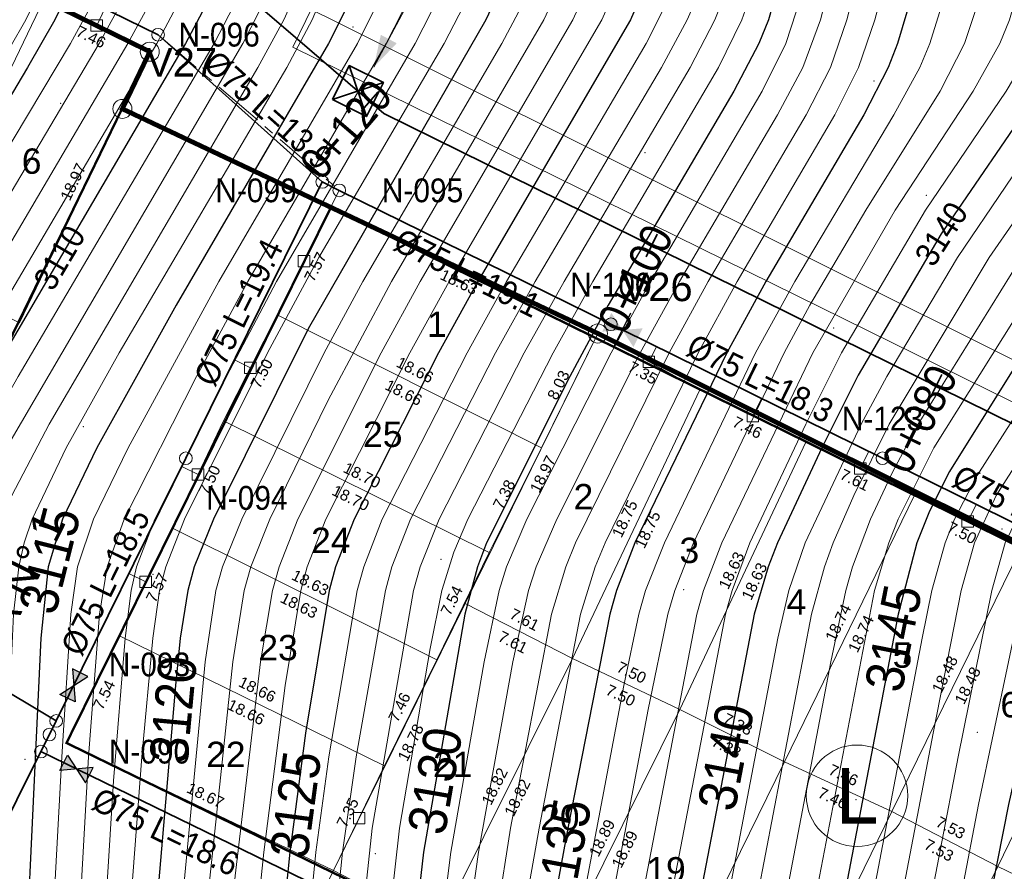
# Model space of a CAD drawing. Header units: metres. Extents: x 295850 to 310263, y 8095845 to 8104014.
# Tile 32 of 78: x 296228 to 296290, y 8096375 to 8096429. Entities that reach past the tile are written whole.
import ezdxf
from ezdxf.enums import TextEntityAlignment as Align

# ---------------------------------------------------------------- set-up
doc = ezdxf.new("R2010")
doc.units = ezdxf.units.M
doc.linetypes.add('CENTER', pattern=[5.08, 3.175, -0.635, 0.635, -0.635])
for name, color, linetype, lineweight in [('ALIN-AV1', 8, 'CENTER', 13), ('ALIN-C08', 8, 'CENTER', 13), ('ALIN-LC', 8, 'CENTER', 13), ('ALIN-PNORTE', 8, 'CENTER', 13), ('ALIN-SN01', 8, 'CENTER', 13), ('AP-CONEX', 150, 'Continuous', 18), ('AP-ESTRUC-TXT', 1, 'Continuous', 18), ('AP-ESTRUCTURAS', 1, 'Continuous', 35), ('AP-LC', 134, 'Continuous', 35), ('AP-LC-TXT', 134, 'Continuous', 18), ('AP-NODOS', 1, 'Continuous', 18), ('AP-NODOS-TXT', 1, 'Continuous', 18), ('AP-RED-075', 5, 'Continuous', 35), ('AP-RED-TXT', 5, 'Continuous', 18), ('AP-VALVULAS', 42, 'Continuous', 25), ('C-TOPO-MAJR', 33, 'Continuous', 25), ('C-TOPO-MINR', 253, 'Continuous', 13), ('C-TOPO-PNTS', 8, 'Continuous', 9), ('C-TOPO-TEXT', 33, 'Continuous', 13), ('C-TOPO-TEXT-500', 33, 'Continuous', 13), ('LOTE', 7, 'Continuous', 18), ('LOTE_MEDIDAS', 8, 'Continuous', 13), ('LOTE_NUMERO', 8, 'Continuous', 13), ('MANZANA', 3, 'Continuous', 25), ('MANZANA_LETRA', 3, 'Continuous', 18), ('PERIMETRO', 1, 'Continuous', 35), ('RELIEVE_LIMITE', 6, 'Continuous', 18), ('VERTICES', 1, 'Continuous', 13), ('VIA_BORDE', 8, 'Continuous', 18), ('VIAS_NOMBRE', 5, 'Continuous', 18)]:
    doc.layers.add(name, color=color, linetype=linetype, lineweight=lineweight)
doc.styles.add('ARIAL', font='arial.ttf')

# ---------------------------------------------------------------- blocks, each defined once
blk = doc.blocks.new('PUNTOS_TOPOGRAFICOS')
at = {"layer": 'C-TOPO-PNTS'}
for p in [(296249.118, 8096428.472, 3115.458), (296281.992, 8096425.071, 3134.654), (296230.697, 8096423.654, 3106.886), (296267.539, 8096420.537, 3128.174), (296255.92, 8096418.27, 3122.516), (296285.287, 8096417.845, 3138.814), (296242.246, 8096412.106, 3116.992), (296279.442, 8096409.485, 3138.314), (296264.244, 8096409.237, 3130.032), (296232.114, 8096403.25, 3114.294), (296290.069, 8096396.802, 3148.046), (296254.68, 8096394.89, 3128.848), (296236.507, 8096393.933, 3118.81), (296269.983, 8096392.977, 3137.436), (296243.921, 8096386.143, 3123.532), (296288.51, 8096383.979, 3148.534), (296228.43, 8096382.278, 3114.635), (296280.859, 8096379.728, 3144.784), (296237.215, 8096378.594, 3120.042), (296250.535, 8096376.327, 3128.308)]:
    blk.add_point(p, dxfattribs=at)
blk = doc.blocks.new('CURVAS_NIVEL')
at = {"layer": 'C-TOPO-MAJR'}
for points, elevation in [([(296231.778, 8096431.92), (296230.323, 8096428.92), (296228.598, 8096425.92), (296222.494, 8096415.65), (296217.994, 8096408.484), (296216.494, 8096405.758), (296214.994, 8096402.387), (296213.147, 8096397.42), (296212.279, 8096394.42), (296211.999, 8096392.92), (296211.841, 8096391.42), (296211.802, 8096388.42), (296212.272, 8096379.42), (296212.295, 8096371.92), (296212.584, 8096364.42), (296212.878, 8096350.92), (296212.845, 8096340.42), (296213.042, 8096331.42), (296212.954, 8096329.92), (296212.489, 8096326.92), (296209.501, 8096314.92), (296207.963, 8096310.42), (296204.906, 8096302.92), (296196.948, 8096284.92)], 3105), ([(296240.127, 8096430.42), (296238.553, 8096427.42), (296222.757, 8096400.42), (296221.438, 8096397.42), (296221.026, 8096395.92), (296220.646, 8096392.92), (296220.477, 8096388.42), (296220.615, 8096379.42), (296220.297, 8096368.92), (296220.407, 8096353.92), (296220.165, 8096338.92), (296220.209, 8096329.92), (296219.887, 8096326.92), (296219.243, 8096323.92), (296215.375, 8096308.92), (296213.926, 8096304.42), (296210.996, 8096296.92), (296204.805, 8096281.92)], 3110), ([(296249.062, 8096430.42), (296247.589, 8096427.42), (296237.966, 8096410.92), (296232.968, 8096401.92), (296230.81, 8096397.42), (296229.893, 8096394.42), (296229.439, 8096389.92), (296228.032, 8096359.92), (296227.006, 8096329.92), (296226.569, 8096325.42), (296225.982, 8096322.42), (296224.174, 8096314.92), (296221.895, 8096304.42), (296221.094, 8096301.42), (296220.122, 8096298.42), (296216.494, 8096288.48)], 3115), ([(296258.904, 8096431.92), (296257.503, 8096428.92), (296246.296, 8096409.42), (296240.33, 8096397.42), (296239.117, 8096394.42), (296238.706, 8096392.92), (296238.227, 8096389.92), (296237.924, 8096386.92), (296235.733, 8096361.42), (296235.061, 8096352.42), (296233.748, 8096329.92), (296233.168, 8096323.92), (296232.723, 8096320.92), (296229.954, 8096305.92), (296227.893, 8096296.92), (296226.994, 8096293.671), (296222.397, 8096280.42)], 3120), ([(296267.924, 8096431.92), (296266.625, 8096428.92), (296256.996, 8096412.42), (296254.512, 8096407.92), (296249.192, 8096397.42), (296248.018, 8096394.42), (296247.613, 8096392.92), (296246.133, 8096383.92), (296245.14, 8096376.42), (296243.921, 8096364.42), (296243.018, 8096356.92), (296242.236, 8096347.92), (296241.232, 8096338.92), (296238.406, 8096310.42), (296235.993, 8096295.42), (296235.349, 8096292.42), (296234.513, 8096289.42)], 3125), ([(296276.167, 8096431.92), (296275.322, 8096428.92), (296274.718, 8096427.42), (296273.137, 8096424.42), (296265.215, 8096410.92), (296262.797, 8096406.42), (296257.543, 8096395.92), (296256.973, 8096394.42), (296256.182, 8096391.42), (296253.568, 8096376.42), (296252.535, 8096367.42), (296250.77, 8096356.92), (296249.374, 8096344.92), (296247.285, 8096331.42), (296245.952, 8096317.92), (296245.403, 8096304.42), (296245.182, 8096301.42), (296244.484, 8096295.42), (296243.375, 8096289.42)], 3130), ([(296284.341, 8096430.42), (296283.465, 8096427.42), (296282.88, 8096425.92), (296281.346, 8096422.92), (296275.165, 8096412.42), (296272.705, 8096407.92), (296266.909, 8096395.92), (296265.738, 8096392.92), (296265.317, 8096391.42), (296262.67, 8096377.92), (296258.494, 8096355.247), (296255.123, 8096335.92), (296253.994, 8096328.114), (296253.536, 8096323.92), (296253.336, 8096319.42), (296253.811, 8096302.92), (296253.197, 8096293.92), (296252.865, 8096290.92)], 3135), ([(296295.657, 8096430.42), (296294.267, 8096427.42), (296292.39, 8096424.42), (296286.229, 8096415.42), (296280.994, 8096406.501), (296278.693, 8096401.92), (296275.902, 8096395.92), (296275.317, 8096394.42), (296274.429, 8096391.42), (296264.051, 8096337.42), (296263.076, 8096331.42), (296262.428, 8096320.92), (296262.303, 8096316.42), (296262.458, 8096310.42), (296263.56, 8096292.42), (296263.526, 8096289.42)], 3140), ([(296307.062, 8096430.42), (296306.189, 8096428.92), (296294.494, 8096412.552), (296291.494, 8096408.044), (296286.749, 8096400.42), (296285.494, 8096397.92), (296284.686, 8096395.92), (296283.5, 8096391.42), (296272.602, 8096334.42), (296271.692, 8096328.42), (296271.469, 8096322.42), (296271.586, 8096317.92), (296272.993, 8096304.42), (296274.68, 8096292.42), (296274.982, 8096287.92)], 3145), ([(296318.071, 8096430.42), (296317.393, 8096428.92), (296316.527, 8096427.42), (296306.607, 8096413.92), (296298.025, 8096401.92), (296295.25, 8096397.42), (296293.976, 8096394.42), (296293.183, 8096391.42), (296290.465, 8096379.42), (296286.994, 8096361.873), (296283.885, 8096344.92), (296280.994, 8096327.63), (296280.74, 8096325.42), (296280.814, 8096320.92), (296281.621, 8096314.92), (296282.688, 8096308.92), (296284.943, 8096298.42), (296286.269, 8096290.92)], 3150)]:
    blk.add_lwpolyline(points, dxfattribs=dict(at, elevation=elevation))
at = {"layer": 'C-TOPO-MINR'}
for points, elevation in [([(296229.916, 8096431.92), (296228.48, 8096428.92), (296225.494, 8096423.754), (296221.391, 8096416.92), (296217.544, 8096410.92), (296215.811, 8096407.92), (296214.404, 8096404.92), (296212.091, 8096398.92), (296211.053, 8096395.92), (296210.312, 8096392.92), (296210.129, 8096391.42), (296210.092, 8096388.42), (296210.598, 8096379.42), (296210.724, 8096371.92), (296211.341, 8096352.42), (296211.522, 8096331.42), (296211.406, 8096329.92), (296210.899, 8096326.92), (296207.942, 8096314.92), (296206.934, 8096311.92), (296203.237, 8096302.92), (296195.134, 8096284.92)], 3104), ([(296232.934, 8096430.42), (296231.297, 8096427.42), (296217.858, 8096404.92), (296216.494, 8096402.059), (296215.262, 8096398.92), (296214.294, 8096395.92), (296213.94, 8096394.42), (296213.565, 8096391.42), (296213.519, 8096388.42), (296213.945, 8096379.42), (296213.881, 8096371.92), (296214.385, 8096350.92), (296214.306, 8096340.42), (296214.532, 8096332.92), (296214.472, 8096329.92), (296214.049, 8096326.92), (296213.494, 8096324.488), (296211.436, 8096316.42), (296210.117, 8096311.92), (296205.35, 8096299.92), (296198.132, 8096283.42)], 3106), ([(296234.744, 8096430.42), (296233.114, 8096427.42), (296218.885, 8096403.42), (296217.994, 8096401.633), (296216.871, 8096398.92), (296215.932, 8096395.92), (296215.617, 8096394.42), (296215.302, 8096391.42), (296215.246, 8096388.42), (296215.616, 8096379.42), (296215.487, 8096370.42), (296215.892, 8096350.92), (296215.769, 8096340.42), (296215.987, 8096332.92), (296215.956, 8096329.92), (296215.566, 8096326.92), (296214.994, 8096324.394), (296212.53, 8096314.92), (296211.18, 8096310.42), (296206.43, 8096298.42), (296199.947, 8096283.42)], 3107), ([(296236.545, 8096430.42), (296234.929, 8096427.42), (296219.903, 8096401.92), (296218.524, 8096398.92), (296217.592, 8096395.92), (296217.144, 8096392.92), (296216.981, 8096388.42), (296217.284, 8096379.42), (296217.086, 8096370.42), (296217.385, 8096352.42), (296217.236, 8096340.42), (296217.403, 8096329.92), (296217.04, 8096326.92), (296216.358, 8096323.92), (296213.494, 8096313.018), (296211.994, 8096308.154), (296208.149, 8096298.42), (296201.764, 8096283.42)], 3108), ([(296238.339, 8096430.42), (296236.742, 8096427.42), (296221.733, 8096401.92), (296220.242, 8096398.92), (296219.287, 8096395.92), (296218.888, 8096392.92), (296218.725, 8096388.42), (296218.95, 8096379.42), (296218.687, 8096368.92), (296218.896, 8096352.42), (296218.707, 8096340.42), (296218.818, 8096329.92), (296218.476, 8096326.92), (296217.994, 8096324.679), (296214.678, 8096311.92), (296213.355, 8096307.42), (296209.874, 8096298.42), (296202.983, 8096281.92)], 3109), ([(296241.91, 8096430.42), (296240.363, 8096427.42), (296228.009, 8096406.42), (296224.605, 8096400.42), (296223.247, 8096397.42), (296222.817, 8096395.92), (296222.42, 8096392.92), (296222.235, 8096388.42), (296222.277, 8096379.42), (296221.894, 8096367.42), (296221.93, 8096355.42), (296221.628, 8096338.92), (296221.637, 8096331.42), (296221.471, 8096328.42), (296220.668, 8096323.92), (296216.885, 8096308.92), (296216.052, 8096305.92), (296215.038, 8096302.92), (296212.135, 8096295.42), (296206.033, 8096280.42)], 3111), ([(296243.69, 8096430.42), (296242.17, 8096427.42), (296227.272, 8096401.92), (296225.722, 8096398.92), (296225.098, 8096397.42), (296224.645, 8096395.92), (296224.212, 8096392.92), (296223.962, 8096386.92), (296223.938, 8096379.42), (296223.514, 8096367.42), (296223.432, 8096355.42), (296223.006, 8096331.42), (296222.839, 8096328.42), (296222.086, 8096323.92), (296218.014, 8096307.42), (296217.18, 8096304.42), (296216.161, 8096301.42), (296213.494, 8096294.416), (296207.855, 8096280.42)], 3112), ([(296246.111, 8096431.92), (296244.762, 8096428.92), (296243.131, 8096425.92), (296229.958, 8096403.42), (296227.615, 8096398.92), (296226.501, 8096395.92), (296226.019, 8096392.92), (296225.729, 8096386.92), (296225.599, 8096379.42), (296225.101, 8096365.92), (296224.41, 8096332.92), (296224.199, 8096328.42), (296223.499, 8096323.92), (296221.249, 8096314.92), (296219.165, 8096305.92), (296217.994, 8096301.908), (296216.187, 8096296.92), (296200.857, 8096257.92)], 3113), ([(296249.066, 8096434.92), (296246.557, 8096428.92), (296244.944, 8096425.92), (296234.383, 8096407.92), (296231.035, 8096401.92), (296228.886, 8096397.42), (296228.378, 8096395.92), (296228.038, 8096394.42), (296227.722, 8096391.42), (296227.447, 8096385.42), (296226.664, 8096364.42), (296225.919, 8096337.42), (296225.555, 8096328.42), (296224.905, 8096323.92), (296222.709, 8096314.92), (296220.702, 8096305.92), (296219.477, 8096301.42), (296215.66, 8096290.92)], 3114), ([(296250.884, 8096430.42), (296249.401, 8096427.42), (296240.665, 8096412.42), (296234.943, 8096401.92), (296232.749, 8096397.42), (296231.754, 8096394.42), (296231.335, 8096391.42), (296230.75, 8096382.42), (296229.451, 8096358.42), (296228.784, 8096338.92), (296228.127, 8096326.92), (296227.395, 8096322.42), (296225.315, 8096313.42), (296223.444, 8096304.42), (296221.78, 8096298.42), (296217.486, 8096286.42)], 3116), ([(296252.722, 8096430.42), (296251.222, 8096427.42), (296242.492, 8096412.42), (296239.258, 8096406.42), (296234.696, 8096397.42), (296233.617, 8096394.42), (296233.129, 8096391.42), (296232.439, 8096382.42), (296231.692, 8096368.92), (296230.947, 8096358.42), (296230.566, 8096350.92), (296230.247, 8096340.42), (296229.48, 8096326.92), (296228.802, 8096322.42), (296224.636, 8096302.92), (296222.945, 8096296.92), (296218.705, 8096284.92)], 3117), ([(296254.565, 8096430.42), (296253.047, 8096427.42), (296244.31, 8096412.42), (296241.137, 8096406.42), (296236.625, 8096397.42), (296235.474, 8096394.42), (296235.125, 8096392.92), (296234.755, 8096389.92), (296234.009, 8096380.92), (296233.367, 8096370.42), (296232.352, 8096356.92), (296231.638, 8096340.42), (296230.827, 8096326.92), (296230.201, 8096322.42), (296226.188, 8096302.92), (296224.133, 8096295.42), (296219.931, 8096283.42)], 3118), ([(296256.406, 8096430.42), (296254.873, 8096427.42), (296246.979, 8096413.92), (296243.724, 8096407.92), (296238.505, 8096397.42), (296237.31, 8096394.42), (296236.922, 8096392.92), (296236.491, 8096389.92), (296235.812, 8096382.42), (296233.862, 8096356.92), (296233.103, 8096341.92), (296232.166, 8096326.92), (296231.319, 8096320.92), (296227.744, 8096302.92), (296226.239, 8096296.92), (296225.352, 8096293.92), (296221.163, 8096281.92)], 3119), ([(296260.081, 8096430.42), (296258.522, 8096427.42), (296249.744, 8096412.42), (296247.31, 8096407.92), (296242.115, 8096397.42), (296240.903, 8096394.42), (296240.483, 8096392.92), (296239.799, 8096388.42), (296237.651, 8096365.92), (296236.568, 8096352.42), (296235.082, 8096329.92), (296234.32, 8096322.42), (296231.51, 8096305.92), (296229.565, 8096296.92), (296228.348, 8096292.42), (296225.271, 8096283.42)], 3121), ([(296262.55, 8096431.92), (296261.164, 8096428.92), (296251.556, 8096412.42), (296247.567, 8096404.92), (296243.885, 8096397.42), (296242.682, 8096394.42), (296242.262, 8096392.92), (296241.543, 8096388.42), (296239.637, 8096370.42), (296238.431, 8096356.92), (296236.411, 8096329.92), (296235.265, 8096319.42), (296233.071, 8096305.92), (296230.913, 8096295.42), (296229.622, 8096290.92)], 3122), ([(296264.357, 8096431.92), (296262.991, 8096428.92), (296253.369, 8096412.42), (296250.906, 8096407.92), (296245.653, 8096397.42), (296244.459, 8096394.42), (296244.044, 8096392.92), (296243.298, 8096388.42), (296241.699, 8096374.92), (296240.086, 8096358.42), (296237.46, 8096326.92), (296235.994, 8096314.406), (296234.494, 8096305.141), (296232.619, 8096295.42), (296231.393, 8096290.92)], 3123), ([(296266.151, 8096431.92), (296264.812, 8096428.92), (296255.182, 8096412.42), (296252.708, 8096407.92), (296247.421, 8096397.42), (296246.238, 8096394.42), (296245.829, 8096392.92), (296244.848, 8096386.92), (296243.496, 8096376.42), (296241.626, 8096358.42), (296238.639, 8096325.42), (296237.129, 8096311.92), (296235.42, 8096301.42), (296233.983, 8096293.92), (296232.994, 8096290.355)], 3124), ([(296269.116, 8096430.42), (296267.621, 8096427.42), (296258.811, 8096412.42), (296256.316, 8096407.92), (296250.967, 8096397.42), (296249.798, 8096394.42), (296249.394, 8096392.92), (296247.61, 8096382.42), (296246.791, 8096376.42), (296245.741, 8096365.92), (296244.555, 8096356.92), (296243.744, 8096347.92), (296242.159, 8096334.42), (296239.687, 8096308.92), (296237.928, 8096296.92), (296236.727, 8096290.92)], 3126), ([(296270.845, 8096430.42), (296270.2, 8096428.92), (296268.574, 8096425.92), (296260.625, 8096412.42), (296258.121, 8096407.92), (296252.751, 8096397.42), (296251.577, 8096394.42), (296251.171, 8096392.92), (296249.327, 8096382.42), (296248.455, 8096376.42), (296247.398, 8096365.92), (296246.098, 8096356.92), (296245.082, 8096346.42), (296243.36, 8096332.92), (296242.019, 8096319.42), (296240.987, 8096307.42), (296239.84, 8096298.42), (296238.48, 8096290.92)], 3127), ([(296272.529, 8096430.42), (296271.945, 8096428.92), (296270.385, 8096425.92), (296262.441, 8096412.42), (296259.93, 8096407.92), (296254.551, 8096397.42), (296253.36, 8096394.42), (296252.946, 8096392.92), (296250.341, 8096377.92), (296249.048, 8096365.92), (296247.647, 8096356.92), (296246.585, 8096346.42), (296244.392, 8096329.92), (296243.363, 8096319.42), (296242.603, 8096308.92), (296241.89, 8096301.42), (296241.064, 8096295.42), (296239.879, 8096289.42)], 3128), ([(296274.173, 8096430.42), (296273.65, 8096428.92), (296272.187, 8096425.92), (296264.258, 8096412.42), (296261.749, 8096407.92), (296256.372, 8096397.42), (296255.494, 8096395.346), (296254.729, 8096392.92), (296253.994, 8096389.27), (296252.059, 8096377.92), (296250.89, 8096367.42), (296249.205, 8096356.92), (296247.892, 8096344.92), (296246.101, 8096332.92), (296244.71, 8096319.42), (296243.889, 8096305.92), (296243.375, 8096299.92), (296242.773, 8096295.42), (296241.625, 8096289.42)], 3129), ([(296277.391, 8096430.42), (296276.429, 8096427.42), (296274.941, 8096424.42), (296267.894, 8096412.42), (296265.411, 8096407.92), (296260.089, 8096397.42), (296258.816, 8096394.42), (296258.352, 8096392.92), (296257.399, 8096388.42), (296255.303, 8096376.42), (296254.165, 8096367.42), (296252.343, 8096356.92), (296251.057, 8096346.42), (296248.472, 8096329.92), (296247.814, 8096323.92), (296247.331, 8096317.92), (296247.11, 8096311.92), (296247.06, 8096304.42), (296246.865, 8096301.42), (296246.202, 8096295.42), (296245.136, 8096289.42)], 3131), ([(296282.761, 8096445.42), (296278.607, 8096428.92), (296277.493, 8096425.92), (296275.889, 8096422.92), (296269.712, 8096412.42), (296267.241, 8096407.92), (296261.973, 8096397.42), (296260.675, 8096394.42), (296260.192, 8096392.92), (296259.205, 8096388.42), (296257.047, 8096376.42), (296255.786, 8096367.42), (296253.685, 8096355.42), (296252.527, 8096346.42), (296250.518, 8096334.42), (296249.664, 8096328.42), (296249.032, 8096322.42), (296248.741, 8096317.92), (296248.638, 8096313.42), (296248.757, 8096305.92), (296248.683, 8096302.92), (296247.935, 8096295.42), (296247.24, 8096290.92)], 3132), ([(296284.59, 8096445.42), (296280.277, 8096428.92), (296279.235, 8096425.92), (296277.697, 8096422.92), (296271.529, 8096412.42), (296269.066, 8096407.92), (296263.157, 8096395.92), (296262.54, 8096394.42), (296261.646, 8096391.42), (296259.068, 8096377.92), (296257.411, 8096367.42), (296255.494, 8096356.791), (296253.992, 8096346.42), (296251.936, 8096334.42), (296250.994, 8096327.88), (296250.424, 8096322.42), (296250.203, 8096317.92), (296250.396, 8096302.92), (296249.696, 8096295.42), (296249.053, 8096290.92)], 3133), ([(296286.42, 8096445.42), (296282.031, 8096428.92), (296281.006, 8096425.92), (296279.507, 8096422.92), (296273.347, 8096412.42), (296270.887, 8096407.92), (296265.037, 8096395.92), (296264.407, 8096394.42), (296263.481, 8096391.42), (296260.86, 8096377.92), (296256.871, 8096355.42), (296255.722, 8096347.92), (296253.38, 8096334.42), (296252.319, 8096326.92), (296251.877, 8096322.42), (296251.734, 8096317.92), (296252.112, 8096305.92), (296252.106, 8096302.92), (296251.342, 8096293.92), (296250.917, 8096290.92)], 3134), ([(296286.434, 8096430.42), (296285.514, 8096427.42), (296284.887, 8096425.92), (296283.244, 8096422.92), (296276.984, 8096412.42), (296274.521, 8096407.92), (296268.764, 8096395.92), (296267.582, 8096392.92), (296267.151, 8096391.42), (296266.208, 8096386.92), (296259.994, 8096354.055), (296256.96, 8096337.42), (296256.033, 8096331.42), (296255.346, 8096325.42), (296255.04, 8096320.92), (296255.075, 8096316.42), (296255.517, 8096302.92), (296255.019, 8096292.42), (296254.626, 8096289.42)], 3136), ([(296288.682, 8096430.42), (296287.701, 8096427.42), (296286.155, 8096424.42), (296281.462, 8096416.92), (296277.945, 8096410.92), (296276.33, 8096407.92), (296270.591, 8096395.92), (296269.415, 8096392.92), (296268.982, 8096391.42), (296267.745, 8096385.42), (296258.649, 8096337.42), (296257.734, 8096331.42), (296256.824, 8096320.92), (296256.824, 8096316.42), (296257.244, 8096301.42), (296257.023, 8096292.42), (296256.773, 8096289.42)], 3137), ([(296291.39, 8096431.92), (296290.537, 8096428.92), (296289.916, 8096427.42), (296288.238, 8096424.42), (296283.32, 8096416.92), (296278.133, 8096407.92), (296272.383, 8096395.92), (296271.233, 8096392.92), (296270.804, 8096391.42), (296261.494, 8096343.093), (296259.672, 8096332.92), (296258.766, 8096322.42), (296258.628, 8096319.42), (296258.675, 8096313.42), (296259.066, 8096301.42), (296259.129, 8096292.42), (296258.977, 8096289.42)], 3138), ([(296293.349, 8096430.42), (296292.107, 8096427.42), (296290.321, 8096424.42), (296285.224, 8096416.92), (296279.944, 8096407.92), (296277.677, 8096403.42), (296274.15, 8096395.92), (296273.035, 8096392.92), (296272.619, 8096391.42), (296262.23, 8096337.42), (296261.288, 8096331.42), (296260.555, 8096320.92), (296260.457, 8096317.92), (296260.576, 8096310.42), (296261.325, 8096292.42), (296261.234, 8096289.42)], 3139), ([(296297.934, 8096430.42), (296296.403, 8096427.42), (296287.253, 8096413.92), (296282.785, 8096406.42), (296281.171, 8096403.42), (296277.65, 8096395.92), (296276.618, 8096392.92), (296275.915, 8096389.92), (296265.592, 8096335.92), (296264.865, 8096331.42), (296264.213, 8096319.42), (296264.188, 8096314.92), (296264.494, 8096309.009), (296265.782, 8096292.42), (296265.833, 8096289.42)], 3141), ([(296300.194, 8096430.42), (296299.438, 8096428.92), (296297.549, 8096425.92), (296289.25, 8096413.92), (296282.948, 8096403.42), (296280.711, 8096398.92), (296279.401, 8096395.92), (296278.858, 8096394.42), (296278.049, 8096391.42), (296267.415, 8096335.92), (296266.494, 8096329.92), (296266.097, 8096320.92), (296266.039, 8096316.42), (296266.372, 8096310.42), (296268.095, 8096290.92)], 3142), ([(296302.463, 8096430.42), (296301.656, 8096428.92), (296299.68, 8096425.92), (296291.284, 8096413.92), (296284.772, 8096403.42), (296283.166, 8096400.42), (296281.766, 8096397.42), (296280.637, 8096394.42), (296280.213, 8096392.92), (296279.264, 8096388.42), (296269.238, 8096335.92), (296268.274, 8096329.92), (296267.925, 8096322.42), (296267.923, 8096316.42), (296268.641, 8096307.42), (296270.341, 8096290.92)], 3143), ([(296304.758, 8096430.42), (296303.911, 8096428.92), (296292.333, 8096412.42), (296285.756, 8096401.92), (296283.509, 8096397.42), (296282.916, 8096395.92), (296282.018, 8096392.92), (296270.779, 8096334.42), (296270.259, 8096331.42), (296269.919, 8096328.42), (296269.693, 8096322.42), (296269.727, 8096317.92), (296270.8, 8096305.92), (296272.143, 8096295.42), (296272.578, 8096290.92)], 3144), ([(296309.357, 8096430.42), (296308.47, 8096428.92), (296297.494, 8096413.794), (296293.438, 8096407.92), (296288.494, 8096400.182), (296287.06, 8096397.42), (296286.478, 8096395.92), (296285.644, 8096392.92), (296285.031, 8096389.92), (296274.426, 8096334.42), (296273.473, 8096328.42), (296273.263, 8096323.92), (296273.459, 8096317.92), (296275.036, 8096304.42), (296276.908, 8096292.42), (296277.21, 8096289.42)], 3146), ([(296311.623, 8096430.42), (296310.747, 8096428.92), (296298.994, 8096412.817), (296294.495, 8096406.42), (296289.694, 8096398.92), (296288.319, 8096395.92), (296287.494, 8096392.92), (296285.719, 8096383.92), (296276.255, 8096334.42), (296275.27, 8096328.42), (296275.06, 8096323.92), (296275.351, 8096317.92), (296277.099, 8096304.42), (296279.162, 8096292.42), (296279.821, 8096286.42)], 3147), ([(296313.994, 8096430.78), (296313.003, 8096428.92), (296310.93, 8096425.92), (296295.994, 8096405.524), (296291.704, 8096398.92), (296290.259, 8096395.92), (296289.408, 8096392.92), (296287.288, 8096382.42), (296279.494, 8096341.801), (296277.108, 8096328.42), (296276.891, 8096323.92), (296277.264, 8096317.92), (296279.197, 8096304.42), (296280.922, 8096295.42), (296281.643, 8096290.92)], 3148), ([(296316.557, 8096431.92), (296315.222, 8096428.92), (296313.219, 8096425.92), (296297.494, 8096404.517), (296293.83, 8096398.92), (296292.335, 8096395.92), (296291.419, 8096392.92), (296288.572, 8096379.42), (296280.994, 8096339.77), (296279.494, 8096331.354), (296278.868, 8096326.92), (296278.807, 8096322.42), (296279.025, 8096319.42), (296279.406, 8096316.42), (296280.994, 8096306.408), (296283.208, 8096295.42), (296284.923, 8096284.92)], 3149)]:
    blk.add_lwpolyline(points, dxfattribs=dict(at, elevation=elevation))
at = {"layer": 'C-TOPO-TEXT', "style": 'ARIAL', "width": 0.9}
for s, rotation, p in [('3115', 75.77156, (296229.994, 8096394.829)), ('3145', 78.75125, (296283.202, 8096389.92)), ('3120', 84.65051, (296237.783, 8096385.42)), ('3140', 79.19277, (296272.645, 8096382.42)), ('3130', 80.18023, (296254.295, 8096380.92)), ('3125', 82.41504, (296245.502, 8096379.42)), ('3135', 79.38782, (296262.389, 8096376.42))]:
    blk.add_text(s, height=2.4, rotation=rotation, dxfattribs=at).set_placement(p, align=Align.MIDDLE_CENTER)
at = {"layer": 'C-TOPO-TEXT-500', "style": 'ARIAL', "width": 0.9}
for s, rotation, p in [('3140', 57.47176, (296286.229, 8096415.42)), ('3110', 59.44635, (296230.61, 8096413.92))]:
    blk.add_text(s, height=1.5, rotation=rotation, dxfattribs=at).set_placement(p, align=Align.MIDDLE_CENTER)
blk = doc.blocks.new('NODO')
blk.add_circle((0, 0), 0.5)
blk = doc.blocks.new('VALV_CERRADA')
h = blk.add_hatch(color=7)
h.dxf.hatch_style = 1
h.paths.add_polyline_path([(-0.5, 0.3), (0.5, -0.3), (0.5, 0.3), (-0.5, -0.3)])
blk.add_line((0, -0.55), (0, 0.55))
blk = doc.blocks.new('VALV_COMP')
h = blk.add_hatch(color=7)
h.dxf.hatch_style = 1
h.paths.add_polyline_path([(-0.5, 0.3), (0, 0), (-0.5, -0.3)])
h.paths.add_polyline_path([(0.5, 0.3), (0, 0), (0.5, -0.3)])
blk.add_lwpolyline([(-0.5, 0.3), (0.5, -0.3), (0.5, 0.3), (-0.5, -0.3)], close=True)
blk = doc.blocks.new('CONEX')
blk.add_lwpolyline([(-0.3, -0.3), (0.3, -0.3), (0.3, 0.3), (-0.3, 0.3)], close=True)
blk = doc.blocks.new('CRP6')
for p, q in [((-0.5, -0.5), (0.5, 0.5)), ((-0.5, 0.5), (0.5, -0.5))]:
    blk.add_line(p, q)
blk.add_lwpolyline([(-0.5, -0.5), (0.5, -0.5), (0.5, 0.5), (-0.5, 0.5)], close=True)

msp = doc.modelspace()

# ---------------------------------------------------------------- hatches: boundary and pattern name
at = {"layer": 'AP-ESTRUC-TXT'}
h = msp.add_hatch(color=256, dxfattribs=at)
h.dxf.hatch_style = 1
h.paths.add_polyline_path([(296250.432, 8096425.931), (296251.881, 8096427.443), (296250.881, 8096427.977)])

# ---------------------------------------------------------------- linework, layer by layer
at = {"layer": 'ALIN-AV1'}
msp.add_lwpolyline([(296051.512, 8096055.555), (296081.502, 8096080.084), (296087.39, 8096089.535), (296096.962, 8096109.606), (296099.321, 8096116.434), (296102.382, 8096123.834), (296096.41, 8096135.43), (296113.509, 8096169.297), (296116.888, 8096177.073), (296133.309, 8096210.686), (296148.807, 8096212.309), (296165.821, 8096246.006), (296169.618, 8096253.772), (296185.447, 8096286.961), (296187.061, 8096296.119), (296203.567, 8096329.647), (296208.558, 8096339.969), (296224.895, 8096373.667), (296229.978, 8096383.835), (296247.184, 8096418.694)], dxfattribs=at)
at = {"layer": 'ALIN-C08'}
msp.add_lwpolyline([(296229.438, 8096382.756), (296312.969, 8096342.104)], dxfattribs=at)
at = {"layer": 'ALIN-LC'}
msp.add_lwpolyline([(296359.4, 8096375.6), (296338.813, 8096379.727), (296251.077, 8096423.018), (296245.632, 8096427.697), (296239.646, 8096432.842), (296182.6, 8096460.751), (296163.706, 8096421.63), (296158.692, 8096418.716), (296152.21, 8096414.95), (296133.2, 8096376.755), (296127.6, 8096348.3)], dxfattribs=at)
at = {"layer": 'ALIN-PNORTE'}
msp.add_lwpolyline([(296184.602, 8096452.151), (296217.583, 8096436.892), (296223.841, 8096434.354), (296236.83, 8096427.985), (296248.26, 8096418.163), (296333.913, 8096375.927)], dxfattribs=at)
at = {"layer": 'ALIN-SN01'}
msp.add_lwpolyline([(296167.111, 8096417.65), (296212.536, 8096395.372), (296230.403, 8096384.696)], dxfattribs=at)
at = {"layer": 'AP-CONEX'}
for p, q in [((296232.958, 8096428.559), (296233.482, 8096429.627)), ((296246.036, 8096413.7), (296248.242, 8096418.172)), ((296267.791, 8096407.35), (296268.26, 8096408.301)), ((296242.651, 8096406.969), (296241.642, 8096407.467)), ((296274.351, 8096403.921), (296274.897, 8096405.028)), ((296281.122, 8096400.619), (296281.654, 8096401.696)), ((296239.349, 8096400.238), (296238.324, 8096400.744)), ((296287.894, 8096397.274), (296288.428, 8096398.356)), ((296236.048, 8096393.464), (296234.989, 8096393.987)), ((296249.507, 8096378.563), (296247.314, 8096374.056))]:
    msp.add_line(p, q, dxfattribs=at)
at = {"layer": 'AP-ESTRUC-TXT'}
msp.add_lwpolyline([(296250.432, 8096425.931), (296254.432, 8096433.431), (296256.432, 8096433.431)], dxfattribs=at)
at = {"layer": 'AP-LC'}
for p, q in [((296250.712, 8096424.386), (296249.669, 8096423.172)), ((296268.319, 8096415.402), (296267.611, 8096413.967)), ((296286.254, 8096406.553), (296285.546, 8096405.118))]:
    msp.add_line(p, q, dxfattribs=at)
msp.add_lwpolyline([(296359.4, 8096375.6), (296338.813, 8096379.727), (296251.077, 8096423.018), (296245.632, 8096427.697), (296239.646, 8096432.842), (296182.6, 8096460.751), (296163.706, 8096421.63), (296158.692, 8096418.716), (296152.21, 8096414.95), (296133.2, 8096376.755), (296127.6, 8096348.3)], dxfattribs=at)
at = {"layer": 'AP-RED-075'}
for points in [[(296247.184, 8096418.694), (296236.83, 8096427.985), (296223.841, 8096434.354), (296217.583, 8096436.892), (296210.204, 8096440.306)], [(296230.403, 8096384.696), (296221.469, 8096390.034), (296212.536, 8096395.372), (296197.394, 8096402.798), (296194.782, 8096404.079), (296182.252, 8096410.224), (296168.35, 8096418.369), (296167.111, 8096417.65)], [(296186.844, 8096294.883), (296187.061, 8096296.119), (296195.314, 8096312.883), (296203.567, 8096329.647), (296208.038, 8096338.894), (296208.558, 8096339.969), (296209.668, 8096342.258), (296216.727, 8096356.818), (296224.895, 8096373.667), (296229.438, 8096382.756), (296229.978, 8096383.835), (296230.403, 8096384.696), (296238.581, 8096401.264), (296247.184, 8096418.694)], [(296247.184, 8096418.694), (296248.26, 8096418.163), (296265.39, 8096409.716), (296266.118, 8096409.357)], [(296333.913, 8096375.927), (296316.782, 8096384.374), (296299.651, 8096392.821), (296282.521, 8096401.269), (296266.118, 8096409.357)], [(296229.438, 8096382.756), (296246.144, 8096374.625), (296254.623, 8096370.499)]]:
    msp.add_lwpolyline(points, dxfattribs=at)
at = {"layer": 'LOTE'}
for points in [[(296223.351, 8096433.258), (296229.615, 8096430.21), (296221.404, 8096413.107), (296214.886, 8096416.325)], [(296229.615, 8096430.21), (296236.302, 8096426.908), (296228.091, 8096409.805), (296221.404, 8096413.107)], [(296247.729, 8096417.087), (296264.574, 8096409.128), (296261.019, 8096401.931), (296244.343, 8096410.313)], [(296244.343, 8096410.313), (296261.019, 8096401.931), (296257.718, 8096395.327), (296240.958, 8096403.624)], [(296264.574, 8096409.128), (296271.007, 8096405.572), (296262.966, 8096388.638), (296256.194, 8096392.11)], [(296271.007, 8096405.572), (296277.694, 8096402.27), (296269.737, 8096385.421), (296262.966, 8096388.638)], [(296240.958, 8096403.624), (296257.718, 8096395.327), (296254.416, 8096388.554), (296237.741, 8096396.851)], [(296277.694, 8096402.27), (296284.551, 8096398.968), (296276.34, 8096382.119), (296269.737, 8096385.421)], [(296284.551, 8096398.968), (296291.238, 8096395.581), (296283.112, 8096378.986), (296276.34, 8096382.119)], [(296237.741, 8096396.851), (296254.416, 8096388.554), (296251.115, 8096381.865), (296234.355, 8096390.078)], [(296291.238, 8096395.581), (296298.009, 8096392.448), (296289.799, 8096375.515), (296283.112, 8096378.986)], [(296256.194, 8096392.11), (296262.966, 8096388.638), (296254.586, 8096371.789), (296247.899, 8096375.261)], [(296298.009, 8096392.448), (296304.781, 8096388.977), (296296.486, 8096372.297), (296289.799, 8096375.515)], [(296234.355, 8096390.078), (296251.115, 8096381.865), (296247.899, 8096375.261), (296231.054, 8096383.304)], [(296262.966, 8096388.638), (296269.737, 8096385.421), (296261.357, 8096368.487), (296254.586, 8096371.789)], [(296269.737, 8096385.421), (296276.34, 8096382.119), (296268.045, 8096365.185), (296261.357, 8096368.487)], [(296276.34, 8096382.119), (296283.112, 8096378.986), (296274.816, 8096361.968), (296268.045, 8096365.185)], [(296283.112, 8096378.986), (296289.799, 8096375.515), (296281.588, 8096358.666), (296274.816, 8096361.968)], [(296289.799, 8096375.515), (296296.486, 8096372.297), (296288.36, 8096355.279), (296281.588, 8096358.666)]]:
    msp.add_lwpolyline(points, close=True, dxfattribs=at)
at = {"layer": 'MANZANA', "const_width": 0.15}
for points in [[(296185.683, 8096451.631), (296217.087, 8096435.798), (296223.351, 8096433.258), (296236.302, 8096426.908), (296219.627, 8096392.533), (296213.109, 8096396.428), (296169.431, 8096417.849)], [(296247.729, 8096417.087), (296332.207, 8096375.43), (296312.823, 8096343.51), (296231.054, 8096383.304)]]:
    msp.add_lwpolyline(points, close=True, dxfattribs=at)
at = {"layer": 'MANZANA_LETRA'}
msp.add_circle((296280.917, 8096379.973), 3.2, dxfattribs=at)
at = {"layer": 'PERIMETRO', "const_width": 0.3}
msp.add_lwpolyline([(296265.427, 8096276.963), (296281.752, 8096304.049), (296283.875, 8096303.033), (296294.543, 8096317.769), (296308.606, 8096345.324), (296312.825, 8096343.504), (296332.214, 8096375.432), (296264.572, 8096409.135), (296234.578, 8096423.306), (296236.309, 8096426.91), (296223.358, 8096433.261), (296185.681, 8096451.638), (296164.623, 8096407.863), (296157.917, 8096411.167), (296153.336, 8096402.648), (296141.068, 8096377.291), (296157.574, 8096368.4), (296211.34, 8096342.737), (296209.715, 8096339.403), (296197.955, 8096315.916), (296188.131, 8096295.586), (296190.431, 8096294.459), (296146.17, 8096204.361)], dxfattribs=at)
at = {"layer": 'RELIEVE_LIMITE'}
msp.add_lwpolyline([(296115.65, 8096366.01), (296176.971, 8096325.37), (296108.687, 8096234.143), (296106.182, 8096184.136), (296077.64, 8096132.804), (296066.776, 8096089.62), (296027.769, 8096057.44), (296056.246, 8096026.731), (296130.241, 8096093.038), (296162.96, 8096140.437), (296205.699, 8096196.476), (296276.908, 8096267.406), (296355.027, 8096375.385), (296177.488, 8096464.039)], close=True, dxfattribs=at)
at = {"layer": 'VERTICES'}
for centre in [(296236.309, 8096426.91), (296234.578, 8096423.306), (296264.572, 8096409.135)]:
    msp.add_circle(centre, 0.6, dxfattribs=at)
at = {"layer": 'VIA_BORDE'}
msp.add_lwpolyline([(296179.731, 8096290.774), (296177.406, 8096291.902), (296198.996, 8096335.756), (296198.966, 8096335.77), (296200.598, 8096339.138), (296161.336, 8096358.43), (296154.254, 8096361.108), (296130.463, 8096373.922), (296154.332, 8096421.912), (296160.918, 8096418.606), (296182.007, 8096462.444), (296220.397, 8096443.089), (296226.619, 8096440.566), (296246.977, 8096430.584), (296245.33, 8096427.189), (296343.578, 8096378.743), (296315.877, 8096333.127), (296312.205, 8096334.914), (296301.389, 8096313.59), (296286.402, 8096292.889), (296284.827, 8096293.661), (296272.057, 8096272.476)], dxfattribs=at)
for points in [[(296223.351, 8096433.258), (296217.087, 8096435.798), (296185.683, 8096451.631), (296169.431, 8096417.849), (296213.109, 8096396.428), (296219.627, 8096392.533), (296236.302, 8096426.908), (296223.351, 8096433.258)], [(296312.823, 8096343.51), (296332.207, 8096375.43), (296247.729, 8096417.087), (296231.054, 8096383.304), (296312.823, 8096343.51)]]:
    msp.add_lwpolyline(points, close=True, dxfattribs=at)

# ---------------------------------------------------------------- block references
at = {"layer": 'AP-CONEX', "xscale": 1.2, "yscale": 1.2}
for p in [(296232.958, 8096428.559), (296246.036, 8096413.7), (296267.791, 8096407.35), (296242.651, 8096406.969), (296274.351, 8096403.921), (296281.122, 8096400.619), (296239.349, 8096400.238), (296287.894, 8096397.274), (296236.048, 8096393.464), (296249.507, 8096378.563)]:
    msp.add_blockref('CONEX', p, dxfattribs=at)
at = {"layer": 'AP-ESTRUCTURAS', "xscale": 2.4, "yscale": 2.4, "rotation": 333.5000000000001}
msp.add_blockref('CRP6', (296249.432, 8096424.431), dxfattribs=at)
at = {"layer": 'AP-NODOS', "xscale": 0.8, "yscale": 0.8}
for p in [(296236.83, 8096427.985), (296247.184, 8096418.694), (296248.26, 8096418.163), (296265.39, 8096409.716), (296238.581, 8096401.264), (296282.521, 8096401.269), (296230.403, 8096384.696), (296229.978, 8096383.835), (296229.438, 8096382.756)]:
    msp.add_blockref('NODO', p, dxfattribs=at)
at = {"layer": 'AP-VALVULAS'}
for name, p, xscale, yscale, rotation in [('VALV_CERRADA', (296266.118, 8096409.357), 2.2, 2.2, 333.7516035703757), ('VALV_COMP', (296231.509, 8096386.938), 1.8, 1.8, 63.72944739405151), ('VALV_COMP', (296231.686, 8096381.662), 1.8, 1.8, 334.0494969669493)]:
    msp.add_blockref(name, p, dxfattribs=dict(at, xscale=xscale, yscale=yscale, rotation=rotation))
at = {"layer": 'C-TOPO-MAJR'}
msp.add_blockref('CURVAS_NIVEL', (0, 0), dxfattribs=at)
at = {"layer": 'C-TOPO-PNTS'}
msp.add_blockref('PUNTOS_TOPOGRAFICOS', (0, 0), dxfattribs=at)

# ---------------------------------------------------------------- texts
at = {"layer": 'AP-LC-TXT', "style": 'ARIAL', "width": 0.9}
for s, rotation, p in [('0+120', 49.3221, (296250.973, 8096424.689)), ('0+100', 63.7374, (296268.496, 8096415.761)), ('0+080', 63.7374, (296286.431, 8096406.911))]:
    msp.add_text(s, height=2, rotation=rotation, dxfattribs=at).set_placement(p, align=Align.MIDDLE_RIGHT)
at = {"layer": 'AP-NODOS-TXT', "style": 'ARIAL', "width": 0.9}
for s, p in [('N-096', (296240.68, 8096427.985)), ('N-099', (296243.01, 8096418.163)), ('N-095', (296253.509, 8096418.163)), ('N-100', (296265.39, 8096412.216)), ('N-123', (296282.521, 8096403.769)), ('N-094', (296242.43, 8096398.764)), ('N-093', (296236.288, 8096388.256)), ('N-090', (296236.288, 8096382.756))]:
    msp.add_text(s, height=1.5, dxfattribs=at).set_placement(p, align=Align.MIDDLE_CENTER)
at = {"layer": 'AP-RED-TXT', "style": 'ARIAL', "width": 0.9}
for s, rotation, p in [('Ø75 L=13.9', 318.09404, (296243.777, 8096423.229)), ('Ø75 L=19.1', 333.7516, (296256.339, 8096412.953)), ('Ø75 L=19.4', 63.72945, (296241.896, 8096410.466)), ('Ø75 L=18.3', 333.7516, (296274.806, 8096406.299)), ('Ø75 L=19.1', 333.7516, (296291.573, 8096398.032)), ('Ø75 L=18.5', 63.72945, (296233.505, 8096393.467)), ('Ø75 L=18.6', 334.0495, (296237.31, 8096377.701))]:
    msp.add_text(s, height=1.5, rotation=rotation, dxfattribs=at).set_placement(p, align=Align.MIDDLE_CENTER)
at = {"layer": 'LOTE_MEDIDAS', "style": 'ARIAL'}
for s, rotation, p in [('7.46', 333.71952, (296232.604, 8096427.842)), ('18.97', 64.35518, (296231.475, 8096418.703)), ('7.57', 63.44063, (296246.752, 8096413.342)), ('18.63', 334.7103, (296255.81, 8096412.384)), ('18.66', -26.68698, (296253.04, 8096406.837)), ('7.50', 63.15137, (296243.364, 8096406.608)), ('7.35', 331.06724, (296267.404, 8096406.65)), ('8.03', 63.71099, (296262.079, 8096405.884)), ('18.66', 333.31302, (296252.322, 8096405.407)), ('7.46', 333.72053, (296273.997, 8096403.204)), ('18.97', 63.78358, (296261.102, 8096400.265)), ('7.50', 64.59794, (296240.072, 8096399.895)), ('18.70', -26.33843, (296249.693, 8096400.193)), ('7.61', 334.28473, (296280.775, 8096399.898)), ('18.70', 333.66157, (296248.983, 8096398.759)), ('7.38', 63.4404, (296258.653, 8096398.987)), ('18.75', 64.59776, (296266.264, 8096397.448)), ('18.75', 64.59776, (296267.709, 8096396.762)), ('7.50', 333.13926, (296287.533, 8096396.561)), ('18.63', 64.72108, (296272.992, 8096394.187)), ('18.63', 64.72108, (296274.439, 8096393.504)), ('7.57', 63.44019, (296236.764, 8096393.107)), ('18.63', -26.45397, (296246.435, 8096393.419)), ('18.63', 333.54603, (296245.722, 8096391.986)), ('7.54', 64.01643, (296255.348, 8096392.291)), ('7.61', -27.14131, (296259.945, 8096391.086)), ('18.74', 64.01947, (296279.726, 8096390.894)), ('18.74', 64.01947, (296281.164, 8096390.193)), ('7.61', 332.85869, (296259.215, 8096389.662)), ('7.50', -25.41317, (296266.695, 8096387.752)), ('18.48', 63.91007, (296286.456, 8096387.635)), ('18.48', 63.91007, (296287.893, 8096386.932)), ('7.54', 64.01643, (296233.424, 8096386.341)), ('18.66', -26.10595, (296243.087, 8096386.69)), ('7.46', 63.73135, (296252.048, 8096385.563)), ('7.50', 334.58683, (296266.008, 8096386.307)), ('18.66', 333.89405, (296242.383, 8096385.253)), ('7.38', -26.57118, (296273.397, 8096384.485)), ('18.78', 63.7873, (296252.764, 8096383.332)), ('7.38', 333.42882, (296272.681, 8096383.054)), ('18.82', 63.55595, (296258.059, 8096380.57)), ('7.46', -24.82524, (296280.062, 8096381.279)), ('18.82', 63.55595, (296259.492, 8096379.858)), ('18.67', -25.52498, (296239.821, 8096380.004)), ('7.46', 335.17476, (296279.39, 8096379.826)), ('7.35', 64.0315, (296248.788, 8096378.913)), ('18.89', 63.67026, (296264.83, 8096377.309)), ('7.53', -27.43477, (296286.824, 8096377.961)), ('18.89', 63.67026, (296266.264, 8096376.599)), ('7.53', 332.56523, (296286.087, 8096376.541))]:
    msp.add_text(s, height=0.7, rotation=rotation, dxfattribs=at).set_placement(p, align=Align.MIDDLE_CENTER)
at = {"layer": 'LOTE_NUMERO', "style": 'ARIAL'}
for s, p in [('6', (296228.853, 8096420.008)), ('1', (296254.421, 8096409.721)), ('25', (296251.001, 8096402.778)), ('2', (296263.66, 8096398.841)), ('24', (296247.725, 8096396.089)), ('3', (296270.339, 8096395.454)), ('4', (296277.093, 8096392.194)), ('23', (296244.398, 8096389.316)), ('5', (296283.781, 8096388.85)), ('6', (296290.577, 8096385.717)), ('22', (296241.104, 8096382.585)), ('21', (296255.415, 8096381.95)), ('20', (296262.17, 8096378.605)), ('19', (296268.866, 8096375.303))]:
    msp.add_text(s, height=1.6, dxfattribs=at).set_placement(p, align=Align.MIDDLE_CENTER)
at = {"layer": 'MANZANA_LETRA', "style": 'ARIAL'}
msp.add_text('L', height=3.5, dxfattribs=at).set_placement((296280.917, 8096379.973), align=Align.MIDDLE_CENTER)
at = {"layer": 'VERTICES', "style": 'ARIAL'}
for s, p in [('V27', (296236.078, 8096424.806)), ('V26', (296266.072, 8096410.635))]:
    msp.add_text(s, height=1.8, dxfattribs=at).set_placement(p, align=Align.BOTTOM_LEFT)
at = {"layer": 'VIAS_NOMBRE', "style": 'ARIAL'}
msp.add_text('AVENIDA N° 1', height=2, rotation=63.72846, dxfattribs=at).set_placement((296226.052, 8096389.361), align=Align.MIDDLE_CENTER)

doc.saveas('drawing.dxf')
